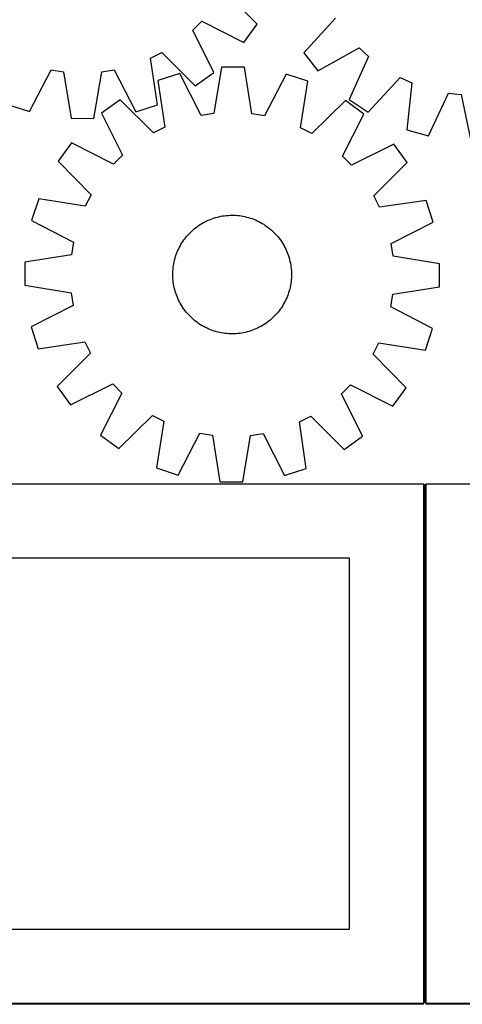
# Model space of a CAD drawing. Header units: millimetres. Extents: x 7 to 1493, y 7 to 2993.
# Tile 7 of 11: x 636 to 934, y 1763 to 2427. Entities that reach past the tile are written whole.
import ezdxf

# ---------------------------------------------------------------- set-up
doc = ezdxf.new("R2010")
doc.units = ezdxf.units.MM
doc.layers.add('COMMON', color=5, linetype='CONTINUOUS', true_color=0x0000ff)
doc.layers.add('CUT', color=7, linetype='CONTINUOUS', true_color=0x000000)

msp = doc.modelspace()

# ---------------------------------------------------------------- linework, layer by layer
at = {"layer": 'COMMON'}
for p, q in [((908.824236, 1764.123915), (908.824236, 2114.123915)), ((908.049608, 1763.373915), (458.074235, 1763.373915)), ((1359.549609, 1763.373915), (909.574236, 1763.373915))]:
    msp.add_line(p, q, dxfattribs=at)
at = {"layer": 'CUT'}
for p, q in [((795.846353, 2424.349287), (773.567812, 2446.990872)), ((752.34755, 2420.214626), (758.426056, 2426.262034)), ((758.426056, 2426.262034), (786.770767, 2411.924945)), ((786.770767, 2411.924945), (795.846353, 2424.349287)), ((848.597935, 2428.400053), (827.232214, 2404.895144)), ((766.539068, 2391.796751), (752.34755, 2420.214626)), ((723.891567, 2401.306324), (731.541321, 2405.179389)), ((731.541321, 2405.179389), (754.068339, 2382.78501)), ((827.232214, 2404.895144), (836.792039, 2392.839428)), ((836.792039, 2392.839428), (864.547597, 2408.286232)), ((864.547597, 2408.286232), (870.8605, 2402.483937)), ((728.606896, 2369.893899), (723.891567, 2401.306324)), ((870.8605, 2402.483937), (857.803908, 2373.52707)), ((642.200959, 2365.360926), (656.849938, 2393.545713)), ((656.849938, 2393.545713), (665.315249, 2392.182675)), ((665.315249, 2392.182675), (670.376904, 2360.824193)), ((685.762904, 2360.784735), (690.985333, 2392.116843)), ((690.985333, 2392.116843), (699.457524, 2393.436443)), ((699.457524, 2393.436443), (713.961748, 2365.176891)), ((743.552533, 2390.945691), (728.901391, 2386.247332)), ((758.020767, 2362.667697), (743.552533, 2390.945691)), ((754.068339, 2382.78501), (766.539068, 2391.796751)), ((771.756946, 2395.301943), (766.494631, 2363.976509)), ((787.142883, 2395.242896), (771.756946, 2395.301943)), ((792.16461, 2363.877995), (787.142883, 2395.242896)), ((815.313029, 2390.670295), (800.628179, 2362.504181)), ((829.927679, 2385.859622), (815.313029, 2390.670295)), ((728.901391, 2386.247332), (733.576724, 2354.82893)), ((825.011337, 2354.478029), (829.927679, 2385.859622)), ((870.621263, 2365.01555), (892.245043, 2388.283273)), ((892.245043, 2388.283273), (900.041978, 2384.715758)), ((900.041978, 2384.715758), (896.572585, 2353.141432)), ((911.392818, 2349.007276), (924.768133, 2377.81831)), ((924.768133, 2377.81831), (933.285882, 2376.834787)), ((703.423556, 2373.388648), (690.941365, 2364.392791)), ((725.922045, 2350.965607), (703.423556, 2373.388648)), ((855.306068, 2372.805765), (832.636138, 2350.556068)), ((867.718846, 2363.714368), (855.306068, 2372.805765)), ((857.803908, 2373.52707), (870.621263, 2365.01555)), ((933.285882, 2376.834787), (939.743297, 2345.733717)), ((627.580197, 2370.152989), (642.200959, 2365.360926)), ((690.941365, 2364.392791), (705.096691, 2335.956872)), ((713.961748, 2365.176891), (728.606896, 2369.893899)), ((766.494631, 2363.976509), (758.020767, 2362.667697)), ((800.628179, 2362.504181), (792.16461, 2363.877995)), ((853.345682, 2335.387934), (867.718846, 2363.714368)), ((670.376904, 2360.824193), (685.762904, 2360.784735)), ((733.576724, 2354.82893), (725.922045, 2350.965607)), ((832.636138, 2350.556068), (825.011337, 2354.478029)), ((896.572585, 2353.141432), (911.392818, 2349.007276)), ((670.684056, 2344.290371), (661.592659, 2331.877594)), ((699.010491, 2329.917207), (670.684056, 2344.290371)), ((887.821265, 2343.45706), (859.385346, 2329.301734)), ((896.817122, 2330.974868), (887.821265, 2343.45706)), ((661.592659, 2331.877594), (683.842357, 2309.207664)), ((705.096691, 2335.956872), (699.010491, 2329.917207)), ((859.385346, 2329.301734), (853.345682, 2335.387934)), ((874.394081, 2308.47638), (896.817122, 2330.974868)), ((648.538803, 2306.499204), (643.72813, 2291.884555)), ((679.920396, 2301.582863), (648.538803, 2306.499204)), ((683.842357, 2309.207664), (679.920396, 2301.582863)), ((878.257404, 2300.821701), (874.394081, 2308.47638)), ((909.675807, 2305.497034), (878.257404, 2300.821701)), ((914.374166, 2290.845891), (909.675807, 2305.497034)), ((643.72813, 2291.884555), (671.894243, 2277.199705)), ((759.502679, 2290.459565), (760.610835, 2291.052015)), ((760.610835, 2291.052015), (761.737054, 2291.609363)), ((761.737054, 2291.609363), (762.880224, 2292.131062)), ((762.880224, 2292.131062), (764.039217, 2292.616595)), ((764.039217, 2292.616595), (765.212889, 2293.065484)), ((765.212889, 2293.065484), (766.400082, 2293.477285)), ((766.400082, 2293.477285), (767.599623, 2293.851593)), ((767.599623, 2293.851593), (768.810331, 2294.188037)), ((768.810331, 2294.188037), (770.031009, 2294.486286)), ((770.031009, 2294.486286), (771.260452, 2294.746045)), ((771.260452, 2294.746045), (772.497449, 2294.967059)), ((772.497449, 2294.967059), (773.740777, 2295.149108)), ((773.740777, 2295.149108), (774.98921, 2295.292014)), ((774.98921, 2295.292014), (776.241515, 2295.395635)), ((776.241515, 2295.395635), (777.496458, 2295.459869)), ((777.496458, 2295.459869), (778.752799, 2295.484652)), ((778.752799, 2295.484652), (780.009298, 2295.469961)), ((780.009298, 2295.469961), (781.264716, 2295.41581)), ((781.264716, 2295.41581), (782.517814, 2295.322251)), ((782.517814, 2295.322251), (783.767355, 2295.189378)), ((783.767355, 2295.189378), (785.012105, 2295.017321)), ((785.012105, 2295.017321), (786.250837, 2294.806251)), ((786.250837, 2294.806251), (787.482327, 2294.556376)), ((787.482327, 2294.556376), (788.705361, 2294.267941)), ((788.705361, 2294.267941), (789.918732, 2293.941233)), ((789.918732, 2293.941233), (791.121242, 2293.576573)), ((791.121242, 2293.576573), (792.311704, 2293.174321)), ((792.311704, 2293.174321), (793.488944, 2292.734874)), ((793.488944, 2292.734874), (794.651799, 2292.258666)), ((794.651799, 2292.258666), (795.799123, 2291.746167)), ((795.799123, 2291.746167), (796.929782, 2291.197883)), ((796.929782, 2291.197883), (798.042662, 2290.614354)), ((886.096171, 2276.377658), (914.374166, 2290.845891)), ((750.515809, 2283.655421), (751.414677, 2284.533512)), ((751.414677, 2284.533512), (752.340682, 2285.382936)), ((752.340682, 2285.382936), (753.292912, 2286.202854)), ((753.292912, 2286.202854), (754.270426, 2286.992457)), ((754.270426, 2286.992457), (755.27226, 2287.750966)), ((755.27226, 2287.750966), (756.297425, 2288.477632)), ((756.297425, 2288.477632), (757.344909, 2289.171739)), ((757.344909, 2289.171739), (758.413678, 2289.832601)), ((758.413678, 2289.832601), (759.502679, 2290.459565)), ((798.042662, 2290.614354), (799.136663, 2289.996156)), ((799.136663, 2289.996156), (800.210707, 2289.343901)), ((800.210707, 2289.343901), (801.263732, 2288.65823)), ((801.263732, 2288.65823), (802.294701, 2287.939822)), ((802.294701, 2287.939822), (803.302595, 2287.189385)), ((803.302595, 2287.189385), (804.28642, 2286.407659)), ((804.28642, 2286.407659), (805.245205, 2285.595416)), ((805.245205, 2285.595416), (806.178004, 2284.753458)), ((806.178004, 2284.753458), (807.083896, 2283.882616)), ((745.054524, 2276.782232), (745.740194, 2277.835258)), ((745.740194, 2277.835258), (746.458603, 2278.866226)), ((746.458603, 2278.866226), (747.20904, 2279.87412)), ((747.20904, 2279.87412), (747.990766, 2280.857945)), ((747.990766, 2280.857945), (748.803009, 2281.81673)), ((748.803009, 2281.81673), (749.644967, 2282.749529)), ((749.644967, 2282.749529), (750.515809, 2283.655421)), ((807.083896, 2283.882616), (807.961987, 2282.983748)), ((807.961987, 2282.983748), (808.81141, 2282.057742)), ((808.81141, 2282.057742), (809.631328, 2281.105513)), ((809.631328, 2281.105513), (810.420931, 2280.127999)), ((810.420931, 2280.127999), (811.17944, 2279.126165)), ((811.17944, 2279.126165), (811.906107, 2278.101)), ((811.906107, 2278.101), (812.600213, 2277.053516)), ((671.894243, 2277.199705), (670.52043, 2268.736135)), ((741.663551, 2270.060469), (742.139759, 2271.223325)), ((742.139759, 2271.223325), (742.652258, 2272.370648)), ((742.652258, 2272.370648), (743.200542, 2273.501308)), ((743.200542, 2273.501308), (743.784071, 2274.614187)), ((743.784071, 2274.614187), (744.402268, 2275.708189)), ((744.402268, 2275.708189), (745.054524, 2276.782232)), ((812.600213, 2277.053516), (813.261075, 2275.984746)), ((813.261075, 2275.984746), (813.88804, 2274.895746)), ((813.88804, 2274.895746), (814.480489, 2273.78759)), ((814.480489, 2273.78759), (815.037838, 2272.661371)), ((815.037838, 2272.661371), (815.559537, 2271.518201)), ((815.559537, 2271.518201), (816.04507, 2270.359208)), ((887.404984, 2267.903793), (886.096171, 2276.377658)), ((670.52043, 2268.736135), (639.155529, 2263.714409)), ((739.842049, 2264.053853), (740.130483, 2265.276887)), ((740.130483, 2265.276887), (740.457192, 2266.490257)), ((740.457192, 2266.490257), (740.821852, 2267.692767)), ((740.821852, 2267.692767), (741.224104, 2268.883229)), ((741.224104, 2268.883229), (741.663551, 2270.060469)), ((816.04507, 2270.359208), (816.493958, 2269.185536)), ((816.493958, 2269.185536), (816.90576, 2267.998343)), ((816.90576, 2267.998343), (817.280067, 2266.798801)), ((817.280067, 2266.798801), (817.616511, 2265.588094)), ((817.616511, 2265.588094), (817.91476, 2264.367416)), ((817.91476, 2264.367416), (818.17452, 2263.137972)), ((918.730417, 2262.641479), (887.404984, 2267.903793)), ((639.155529, 2263.714409), (639.096482, 2248.328471)), ((738.928464, 2256.580824), (738.982615, 2257.836242)), ((738.982615, 2257.836242), (739.076174, 2259.089339)), ((739.076174, 2259.089339), (739.209047, 2260.33888)), ((739.209047, 2260.33888), (739.381103, 2261.58363)), ((739.381103, 2261.58363), (739.592174, 2262.822362)), ((739.592174, 2262.822362), (739.842049, 2264.053853)), ((818.17452, 2263.137972), (818.395533, 2261.900976)), ((818.395533, 2261.900976), (818.577583, 2260.657648)), ((818.577583, 2260.657648), (818.720489, 2259.409215)), ((818.720489, 2259.409215), (818.82411, 2258.156909)), ((818.82411, 2258.156909), (818.888343, 2256.901967)), ((918.67137, 2247.255542), (918.730417, 2262.641479)), ((738.913772, 2255.324324), (738.928464, 2256.580824)), ((738.938556, 2254.067983), (738.913772, 2255.324324)), ((739.00279, 2252.813041), (738.938556, 2254.067983)), ((739.106411, 2251.560735), (739.00279, 2252.813041)), ((739.249317, 2250.312302), (739.106411, 2251.560735)), ((818.750726, 2251.880611), (818.617853, 2250.63107)), ((818.844284, 2253.133708), (818.750726, 2251.880611)), ((818.898436, 2254.389126), (818.844284, 2253.133708)), ((818.888343, 2256.901967), (818.913127, 2255.645626)), ((818.913127, 2255.645626), (818.898436, 2254.389126)), ((639.096482, 2248.328471), (670.421916, 2243.066157)), ((739.431366, 2249.068974), (739.249317, 2250.312302)), ((739.65238, 2247.831978), (739.431366, 2249.068974)), ((739.912139, 2246.602534), (739.65238, 2247.831978)), ((740.210388, 2245.381856), (739.912139, 2246.602534)), ((740.546832, 2244.171149), (740.210388, 2245.381856)), ((817.369707, 2244.479693), (817.005047, 2243.277183)), ((817.696416, 2245.693064), (817.369707, 2244.479693)), ((817.98485, 2246.916098), (817.696416, 2245.693064)), ((818.234726, 2248.147588), (817.98485, 2246.916098)), ((818.445796, 2249.38632), (818.234726, 2248.147588)), ((818.617853, 2250.63107), (818.445796, 2249.38632)), ((887.30647, 2242.233815), (918.67137, 2247.255542)), ((670.421916, 2243.066157), (671.730728, 2234.592292)), ((740.92114, 2242.971607), (740.546832, 2244.171149)), ((741.332941, 2241.784414), (740.92114, 2242.971607)), ((741.78183, 2240.610742), (741.332941, 2241.784414)), ((742.267363, 2239.45175), (741.78183, 2240.610742)), ((742.789061, 2238.30858), (742.267363, 2239.45175)), ((743.34641, 2237.182361), (742.789061, 2238.30858)), ((815.174642, 2238.599302), (814.626357, 2237.468642)), ((815.687141, 2239.746626), (815.174642, 2238.599302)), ((816.163349, 2240.909481), (815.687141, 2239.746626)), ((816.602795, 2242.086721), (816.163349, 2240.909481)), ((817.005047, 2243.277183), (816.602795, 2242.086721)), ((885.932656, 2233.770245), (887.30647, 2242.233815)), ((671.730728, 2234.592292), (643.452734, 2220.124059)), ((743.938859, 2236.074204), (743.34641, 2237.182361)), ((744.565824, 2234.985204), (743.938859, 2236.074204)), ((745.226686, 2233.916434), (744.565824, 2234.985204)), ((745.920793, 2232.86895), (745.226686, 2233.916434)), ((746.647459, 2231.843785), (745.920793, 2232.86895)), ((747.405968, 2230.841952), (746.647459, 2231.843785)), ((810.617859, 2231.09583), (809.836134, 2230.112005)), ((811.368297, 2232.103724), (810.617859, 2231.09583)), ((812.086705, 2233.134692), (811.368297, 2232.103724)), ((812.772375, 2234.187718), (812.086705, 2233.134692)), ((813.424631, 2235.261762), (812.772375, 2234.187718)), ((814.042828, 2236.355763), (813.424631, 2235.261762)), ((814.626357, 2237.468642), (814.042828, 2236.355763)), ((914.098769, 2219.085395), (885.932656, 2233.770245)), ((748.195571, 2229.864438), (747.405968, 2230.841952)), ((749.015489, 2228.912208), (748.195571, 2229.864438)), ((749.864913, 2227.986202), (749.015489, 2228.912208)), ((750.743004, 2227.087335), (749.864913, 2227.986202)), ((751.648896, 2226.216492), (750.743004, 2227.087335)), ((752.581694, 2225.374534), (751.648896, 2226.216492)), ((753.540479, 2224.562291), (752.581694, 2225.374534)), ((754.524304, 2223.780565), (753.540479, 2224.562291)), ((804.533987, 2224.767097), (803.556473, 2223.977494)), ((805.486217, 2225.587015), (804.533987, 2224.767097)), ((806.412223, 2226.436438), (805.486217, 2225.587015)), ((807.31109, 2227.314529), (806.412223, 2226.436438)), ((808.181933, 2228.220421), (807.31109, 2227.314529)), ((809.023891, 2229.15322), (808.181933, 2228.220421)), ((809.836134, 2230.112005), (809.023891, 2229.15322)), ((643.452734, 2220.124059), (648.151093, 2205.472917)), ((755.532198, 2223.030128), (754.524304, 2223.780565)), ((756.563167, 2222.31172), (755.532198, 2223.030128)), ((757.616193, 2221.626049), (756.563167, 2222.31172)), ((758.690236, 2220.973794), (757.616193, 2221.626049)), ((759.784238, 2220.355596), (758.690236, 2220.973794)), ((760.897117, 2219.772068), (759.784238, 2220.355596)), ((762.027777, 2219.223783), (760.897117, 2219.772068)), ((763.1751, 2218.711284), (762.027777, 2219.223783)), ((764.337956, 2218.235076), (763.1751, 2218.711284)), ((765.515195, 2217.795629), (764.337956, 2218.235076)), ((766.705658, 2217.393377), (765.515195, 2217.795629)), ((792.61401, 2217.904466), (791.426818, 2217.492665)), ((793.787682, 2218.353355), (792.61401, 2217.904466)), ((794.946675, 2218.838888), (793.787682, 2218.353355)), ((796.089845, 2219.360587), (794.946675, 2218.838888)), ((797.216064, 2219.917936), (796.089845, 2219.360587)), ((798.324221, 2220.510385), (797.216064, 2219.917936)), ((799.413221, 2221.13735), (798.324221, 2220.510385)), ((800.481991, 2221.798211), (799.413221, 2221.13735)), ((801.529475, 2222.492318), (800.481991, 2221.798211)), ((802.554639, 2223.218984), (801.529475, 2222.492318)), ((803.556473, 2223.977494), (802.554639, 2223.218984)), ((909.288096, 2204.470746), (914.098769, 2219.085395)), ((767.908167, 2217.028717), (766.705658, 2217.393377)), ((769.121538, 2216.702009), (767.908167, 2217.028717)), ((770.344572, 2216.413575), (769.121538, 2216.702009)), ((771.576063, 2216.163699), (770.344572, 2216.413575)), ((772.814795, 2215.952629), (771.576063, 2216.163699)), ((774.059545, 2215.780572), (772.814795, 2215.952629)), ((775.309085, 2215.647699), (774.059545, 2215.780572)), ((776.562183, 2215.554141), (775.309085, 2215.647699)), ((777.817601, 2215.499989), (776.562183, 2215.554141)), ((779.074101, 2215.485298), (777.817601, 2215.499989)), ((780.330441, 2215.510081), (779.074101, 2215.485298)), ((781.585384, 2215.574315), (780.330441, 2215.510081)), ((782.83769, 2215.677936), (781.585384, 2215.574315)), ((784.086123, 2215.820842), (782.83769, 2215.677936)), ((785.329451, 2216.002891), (784.086123, 2215.820842)), ((786.566447, 2216.223905), (785.329451, 2216.002891)), ((787.795891, 2216.483664), (786.566447, 2216.223905)), ((789.016569, 2216.781913), (787.795891, 2216.483664)), ((790.227276, 2217.118358), (789.016569, 2216.781913)), ((791.426818, 2217.492665), (790.227276, 2217.118358)), ((648.151093, 2205.472917), (679.569495, 2210.148249)), ((679.569495, 2210.148249), (683.432818, 2202.49357)), ((873.984543, 2201.762286), (877.906504, 2209.387088)), ((877.906504, 2209.387088), (909.288096, 2204.470746)), ((683.432818, 2202.49357), (661.009777, 2179.995082)), ((896.23424, 2179.092356), (873.984543, 2201.762286)), ((661.009777, 2179.995082), (670.005634, 2167.51289)), ((670.005634, 2167.51289), (698.441553, 2181.668216)), ((698.441553, 2181.668216), (704.481217, 2175.582017)), ((852.730208, 2175.013079), (858.816408, 2181.052743)), ((858.816408, 2181.052743), (887.142843, 2166.679579)), ((887.142843, 2166.679579), (896.23424, 2179.092356)), ((704.481217, 2175.582017), (690.108053, 2147.255582)), ((866.885534, 2146.577159), (852.730208, 2175.013079)), ((702.520831, 2138.164185), (725.190761, 2160.413882)), ((725.190761, 2160.413882), (732.815562, 2156.491921)), ((824.250176, 2156.141021), (831.904854, 2160.004343)), ((831.904854, 2160.004343), (854.403343, 2137.581302)), ((732.815562, 2156.491921), (727.899221, 2125.110329)), ((828.925508, 2124.722618), (824.250176, 2156.141021)), ((690.108053, 2147.255582), (702.520831, 2138.164185)), ((742.51387, 2120.299656), (757.19872, 2148.465769)), ((757.19872, 2148.465769), (765.662289, 2147.091955)), ((765.662289, 2147.091955), (770.684016, 2115.727054)), ((786.069953, 2115.668007), (791.332268, 2146.993441)), ((791.332268, 2146.993441), (799.806133, 2148.302254)), ((799.806133, 2148.302254), (814.274366, 2120.024259)), ((854.403343, 2137.581302), (866.885534, 2146.577159)), ((727.899221, 2125.110329), (742.51387, 2120.299656)), ((814.274366, 2120.024259), (828.925508, 2124.722618)), ((908.074235, 2114.123915), (458.074235, 2114.123915)), ((770.684016, 2115.727054), (786.069953, 2115.668007)), ((908.074235, 1764.123915), (908.074235, 2114.123915)), ((1359.574236, 2114.123915), (909.574236, 2114.123915)), ((909.574236, 2114.123915), (909.574236, 1764.123915)), ((858.074235, 2064.123915), (508.074235, 2064.123915)), ((858.074235, 1814.123915), (858.074235, 2064.123915)), ((508.074235, 1814.123915), (858.074235, 1814.123915)), ((458.074235, 1764.123915), (908.074235, 1764.123915)), ((909.574236, 1764.123915), (1359.574236, 1764.123915))]:
    msp.add_line(p, q, dxfattribs=at)

doc.saveas('drawing.dxf')
